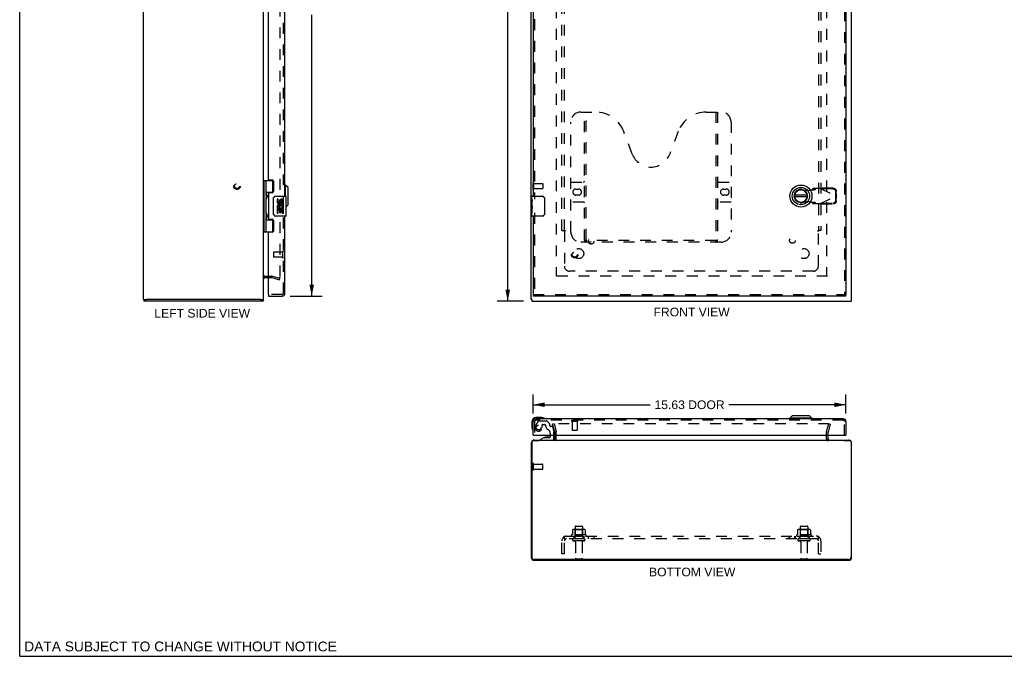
# Model space of a CAD drawing. Header units: inches. Extents: x 0 to 98.3, y 0 to 63.6.
# Tile 1 of 3: x 0 to 49.2, y 0 to 31.8. Entities that reach past the tile are written whole.
import ezdxf

# ---------------------------------------------------------------- set-up
doc = ezdxf.new("R2010")
doc.units = ezdxf.units.IN
doc.header["$LTSCALE"] = 5.409091
doc.header["$MEASUREMENT"] = 0
doc.linetypes.add('HIDDEN', pattern=[0.2, 0.1, -0.1])
doc.layers.get('0').update_dxf_attribs({"linetype": 'CONTINUOUS'})
for name, color, linetype in [('DEFAULT_2', 8, 'HIDDEN'), ('DIMENSIONS', 7, 'CONTINUOUS'), ('DOOR_ASSEMBLY', 7, 'CONTINUOUS'), ('SUBPANEL', 7, 'CONTINUOUS')]:
    doc.layers.add(name, color=color, linetype=linetype)
doc.styles.get("Standard").update_dxf_attribs({"font": 'arial.ttf'})
doc.dimstyles.new('DIMSTYLE_1', dxfattribs={"dimtxt": 0.433884, "dimasz": 0.578512, "dimexe": 0.09, "dimexo": 0.07, "dimgap": 0.0375, "dimtad": 0, "dimtih": 1, "dimtoh": 1, "dimzin": 4, "dimdsep": 46, "dimtxsty": 'Standard', "dimblk": '_FILLED', "dimblk1": '_FILLED', "dimblk2": '_FILLED', "dimcen": 0.09, "dimadec": 3, "dimazin": 1, "dimtfac": 1, "dimtdec": 3, "dimtofl": 0, "dimtmove": 0, "dimatfit": 3, "dimldrblk": '_FILLED', "dimfxl": 0, "dimtolj": 1, "dimtzin": 4, "dimarcsym": 0})

# ---------------------------------------------------------------- blocks, each defined once
blk = doc.blocks.new('_FILLED')
at = {"color": 0, "linetype": 'ByBlock'}
blk.add_solid([(0, 0), (-1, 0.2), (-1, -0.2)], dxfattribs=at)
blk = doc.blocks.new('*D2')
at = {"layer": 'DIMENSIONS', "color": 2, "linetype": 'Continuous'}
for p, q in [((25.156, 47.752), (23.853, 47.752)), ((24.374, 47.752), (24.374, 33.186)), ((24.374, 17.752), (24.374, 32.318)), ((25.156, 17.752), (23.853, 17.752))]:
    blk.add_line(p, q, dxfattribs=at)
at = {"layer": 'DIMENSIONS', "color": 2, "linetype": 'Continuous', "xscale": 0.5785123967, "yscale": 0.5785123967, "zscale": 0.5785123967}
for p, rotation in [((24.374, 47.752), 90), ((24.374, 17.752), 270)]:
    blk.add_blockref('_FILLED', p, dxfattribs=dict(at, rotation=rotation))
at = {"layer": 'DIMENSIONS', "color": 2, "linetype": 'Continuous', "insert": (24.374, 32.969), "char_height": 0.4339, "width": 1.51618, "attachment_point": 2, "line_spacing_factor": 0.9}
blk.add_mtext('30.00', dxfattribs=at)
blk = doc.blocks.new('*D4')
at = {"layer": 'DIMENSIONS', "color": 2, "linetype": 'Continuous'}
for p, q in [((13.514, 47.502), (15.105, 47.502)), ((14.585, 47.502), (14.585, 33.587)), ((14.585, 18.002), (14.585, 32.068)), ((13.514, 18.002), (15.105, 18.002))]:
    blk.add_line(p, q, dxfattribs=at)
at = {"layer": 'DIMENSIONS', "color": 2, "linetype": 'Continuous', "xscale": 0.5785123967, "yscale": 0.5785123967, "zscale": 0.5785123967}
for p, rotation in [((14.585, 47.502), 90), ((14.585, 18.002), 270)]:
    blk.add_blockref('_FILLED', p, dxfattribs=dict(at, rotation=rotation))
at = {"layer": 'DIMENSIONS', "color": 2, "linetype": 'Continuous', "insert": (14.585, 33.37), "char_height": 0.4339, "width": 1.81618, "attachment_point": 2, "line_spacing_factor": 0.9}
blk.add_mtext('29.50\\PDOOR', dxfattribs=at)
blk = doc.blocks.new('*D5')
at = {"layer": 'DIMENSIONS', "color": 2, "linetype": 'Continuous'}
for p, q in [((25.641, 12.14), (25.641, 13.093)), ((41.266, 12.14), (41.266, 13.093)), ((25.641, 12.573), (31.487, 12.573)), ((41.266, 12.573), (35.421, 12.573))]:
    blk.add_line(p, q, dxfattribs=at)
at = {"layer": 'DIMENSIONS', "color": 2, "linetype": 'Continuous', "xscale": 0.5785123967, "yscale": 0.5785123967, "zscale": 0.5785123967, "rotation": 180}
blk.add_blockref('_FILLED', (25.641, 12.573), dxfattribs=at)
at = {"layer": 'DIMENSIONS', "color": 2, "linetype": 'Continuous', "xscale": 0.5785123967, "yscale": 0.5785123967, "zscale": 0.5785123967}
blk.add_blockref('_FILLED', (41.266, 12.573), dxfattribs=at)
at = {"layer": 'DIMENSIONS', "color": 2, "linetype": 'Continuous', "insert": (33.454, 12.79), "char_height": 0.4339, "width": 3.50011, "attachment_point": 2, "line_spacing_factor": 0.9}
blk.add_mtext('15.63 DOOR', dxfattribs=at)

msp = doc.modelspace()

# ---------------------------------------------------------------- linework, layer by layer
at = {"color": 7, "linetype": 'Continuous'}
for p, q in [((0, 0), (0, 63.636)), ((6.176, 17.827), (6.325, 17.827)), ((6.206, 17.827), (6.206, 17.752)), ((12.021, 17.827), (12.176, 17.827)), ((12.156, 17.827), (12.156, 17.752)), ((25.571, 17.827), (25.546, 17.827)), ((25.571, 17.827), (25.571, 17.752)), ((41.521, 17.827), (41.546, 17.827)), ((41.521, 17.827), (41.521, 17.752)), ((25.917, 10.802), (25.917, 10.782)), ((0, 0), (98.347, 0))]:
    msp.add_line(p, q, dxfattribs=at)
at = {"color": 3, "linetype": 'Continuous'}
for p, q in [((6.176, 17.827), (6.176, 47.677)), ((12.176, 17.827), (12.176, 47.677)), ((25.546, 17.827), (25.546, 47.677)), ((41.546, 17.827), (41.546, 47.677)), ((12.246, 18.927), (12.419, 18.927)), ((12.156, 17.752), (6.206, 17.752)), ((12.021, 17.827), (6.331, 17.827)), ((25.571, 17.752), (41.521, 17.752)), ((26.721, 10.872), (26.721, 11.045)), ((40.371, 10.872), (40.371, 11.045)), ((25.546, 10.657), (25.546, 4.947)), ((25.571, 10.722), (25.571, 4.957)), ((25.631, 10.782), (25.925, 10.782)), ((25.691, 10.802), (41.401, 10.802)), ((41.167, 10.782), (41.461, 10.782)), ((41.521, 10.722), (41.521, 4.957)), ((41.546, 4.947), (41.546, 10.657)), ((25.691, 4.802), (41.401, 4.802)), ((41.396, 4.832), (25.696, 4.832))]:
    msp.add_line(p, q, dxfattribs=at)
for centre, radius, start, end in [((12.246, 18.857), 0.07, 90, 180), ((26.651, 10.872), 0.07, 270, 360), ((40.441, 10.872), 0.07, 180, 270), ((25.691, 10.657), 0.145, 142.9238, 180), ((25.631, 10.722), 0.06, 90, 180), ((25.691, 10.657), 0.145, 90, 122.4524), ((41.401, 10.657), 0.145, 57.5476, 90), ((41.461, 10.722), 0.06, 0, 90), ((41.401, 10.657), 0.145, 0, 37.0762), ((25.691, 4.947), 0.145, 180, 270), ((25.696, 4.957), 0.125, 180, 270), ((41.396, 4.957), 0.125, 270, 360), ((41.401, 4.947), 0.145, 270, 360)]:
    msp.add_arc(centre, radius, start, end, dxfattribs=at)
at = {"layer": 'DEFAULT_2', "color": 8, "linetype": 'HIDDEN'}
for p, q in [((12.989, 46.577), (12.989, 18.928)), ((26.796, 46.499), (26.796, 19.005)), ((40.296, 46.499), (40.296, 19.005)), ((25.621, 23.644), (25.621, 23.36)), ((25.664, 23.644), (25.664, 23.36)), ((25.664, 23.626), (26.111, 23.626)), ((26.121, 23.616), (26.121, 23.388)), ((25.664, 23.378), (26.111, 23.378)), ((12.246, 19.002), (12.575, 19.002)), ((12.419, 18.927), (12.575, 18.927)), ((12.585, 18.926), (12.969, 18.823)), ((12.604, 18.998), (12.989, 18.895)), ((12.969, 18.823), (12.989, 18.895)), ((40.351, 19.002), (26.741, 19.002)), ((26.689, 11.614), (26.617, 11.595)), ((26.72, 11.211), (26.617, 11.595)), ((40.429, 11.614), (26.664, 11.614)), ((26.689, 11.614), (26.792, 11.23)), ((40.3, 11.23), (40.403, 11.614)), ((40.476, 11.595), (40.373, 11.211)), ((40.403, 11.614), (40.476, 11.595)), ((26.721, 11.045), (26.721, 11.2)), ((26.796, 10.872), (26.796, 11.2)), ((40.296, 10.872), (40.296, 11.2)), ((40.371, 11.045), (40.371, 11.2)), ((25.621, 9.335), (25.621, 9.619)), ((25.664, 9.335), (25.664, 9.619)), ((25.664, 9.601), (26.111, 9.601)), ((25.664, 9.353), (26.111, 9.353)), ((26.121, 9.363), (26.121, 9.591)), ((27.734, 6.472), (27.734, 5.877)), ((27.764, 6.502), (28.079, 6.502)), ((28.109, 6.472), (28.109, 5.877)), ((38.984, 6.472), (38.984, 5.877)), ((39.014, 6.502), (39.329, 6.502)), ((39.359, 6.472), (39.359, 5.877)), ((28.277, 6.072), (27.565, 6.072)), ((27.587, 6.002), (28.255, 6.002)), ((27.602, 6.316), (27.602, 6.098)), ((28.177, 6.338), (27.666, 6.338)), ((27.738, 6.318), (27.718, 6.338)), ((27.738, 6.022), (27.718, 6.002)), ((27.738, 6.022), (27.738, 6.318)), ((28.105, 6.318), (27.738, 6.318)), ((28.105, 6.022), (27.738, 6.022)), ((28.105, 6.318), (28.125, 6.338)), ((28.105, 6.022), (28.105, 6.318)), ((28.105, 6.022), (28.125, 6.002)), ((28.24, 6.316), (28.24, 6.098)), ((39.527, 6.072), (38.815, 6.072)), ((38.837, 6.002), (39.505, 6.002)), ((38.852, 6.316), (38.852, 6.098)), ((39.427, 6.338), (38.916, 6.338)), ((38.988, 6.318), (38.968, 6.338)), ((38.988, 6.022), (38.968, 6.002)), ((39.355, 6.318), (38.988, 6.318)), ((38.988, 6.022), (38.988, 6.318)), ((39.355, 6.022), (38.988, 6.022)), ((39.355, 6.318), (39.375, 6.338)), ((39.355, 6.022), (39.355, 6.318)), ((39.355, 6.022), (39.375, 6.002)), ((39.49, 6.316), (39.49, 6.098)), ((28.179, 5.877), (27.664, 5.877)), ((28.179, 5.767), (27.664, 5.767)), ((27.756, 5.704), (27.756, 4.907)), ((28.086, 5.704), (28.086, 4.907)), ((39.429, 5.877), (38.914, 5.877)), ((39.429, 5.767), (38.914, 5.767)), ((39.006, 5.704), (39.006, 4.907)), ((39.336, 5.704), (39.336, 4.907)), ((27.786, 4.877), (28.056, 4.877)), ((39.036, 4.877), (39.306, 4.877))]:
    msp.add_line(p, q, dxfattribs=at)
for points in [[(12.969, 18.908), (12.968, 18.908), (12.966, 18.908), (12.965, 18.908)], [(12.989, 18.928), (12.989, 18.926), (12.988, 18.924), (12.988, 18.922), (12.987, 18.921), (12.987, 18.919), (12.986, 18.917), (12.985, 18.916), (12.984, 18.915), (12.982, 18.913), (12.981, 18.912), (12.98, 18.911), (12.978, 18.91), (12.977, 18.909), (12.975, 18.909), (12.973, 18.908), (12.971, 18.908), (12.97, 18.908), (12.969, 18.908)], [(27.602, 6.098), (27.602, 6.097), (27.602, 6.096), (27.602, 6.095), (27.601, 6.094), (27.601, 6.093), (27.601, 6.093), (27.6, 6.092), (27.6, 6.092), (27.6, 6.091), (27.599, 6.091), (27.599, 6.091), (27.599, 6.091), (27.598, 6.09), (27.598, 6.09), (27.598, 6.09), (27.598, 6.09), (27.597, 6.09), (27.597, 6.089)], [(27.608, 6.326), (27.607, 6.325), (27.606, 6.324), (27.604, 6.323), (27.604, 6.321), (27.603, 6.32), (27.602, 6.318), (27.602, 6.316)], [(28.234, 6.326), (28.236, 6.325), (28.237, 6.324), (28.238, 6.323), (28.239, 6.321), (28.24, 6.32), (28.24, 6.318), (28.24, 6.316)], [(28.245, 6.089), (28.245, 6.09), (28.245, 6.09), (28.245, 6.09), (28.244, 6.09), (28.244, 6.09), (28.244, 6.091), (28.243, 6.091), (28.243, 6.091), (28.243, 6.091), (28.243, 6.092), (28.242, 6.092), (28.242, 6.093), (28.241, 6.093), (28.241, 6.094), (28.241, 6.095), (28.24, 6.096), (28.24, 6.097), (28.24, 6.098)], [(38.852, 6.098), (38.852, 6.097), (38.852, 6.096), (38.852, 6.095), (38.851, 6.094), (38.851, 6.093), (38.851, 6.093), (38.85, 6.092), (38.85, 6.092), (38.85, 6.091), (38.849, 6.091), (38.849, 6.091), (38.849, 6.091), (38.848, 6.09), (38.848, 6.09), (38.848, 6.09), (38.848, 6.09), (38.847, 6.09), (38.847, 6.089)], [(38.858, 6.326), (38.857, 6.325), (38.856, 6.324), (38.854, 6.323), (38.854, 6.321), (38.853, 6.32), (38.852, 6.318), (38.852, 6.316)], [(39.484, 6.326), (39.486, 6.325), (39.487, 6.324), (39.488, 6.323), (39.489, 6.321), (39.49, 6.32), (39.49, 6.318), (39.49, 6.316)], [(39.495, 6.089), (39.495, 6.09), (39.495, 6.09), (39.495, 6.09), (39.494, 6.09), (39.494, 6.09), (39.494, 6.091), (39.493, 6.091), (39.493, 6.091), (39.493, 6.091), (39.493, 6.092), (39.492, 6.092), (39.492, 6.093), (39.491, 6.093), (39.491, 6.094), (39.491, 6.095), (39.49, 6.096), (39.49, 6.097), (39.49, 6.098)]]:
    msp.add_lwpolyline(points, dxfattribs=at)
for radius in [0.164, 0.124]:
    msp.add_circle((10.851, 23.502), radius, dxfattribs=at)
for centre, radius, start, end in [((25.643, 23.644), 0.0215, 0, 180), ((26.111, 23.616), 0.01, 0, 90), ((25.643, 23.36), 0.0215, 180, 360), ((26.111, 23.388), 0.01, 270, 360), ((12.246, 18.857), 0.145, 90, 137.0142), ((12.575, 18.887), 0.115, 75, 90), ((12.575, 18.887), 0.04, 75, 90), ((26.681, 11.2), 0.04, 0, 15), ((26.651, 10.872), 0.145, 316.4739, 360), ((26.681, 11.2), 0.115, 0, 15), ((40.411, 11.2), 0.115, 165, 180), ((40.441, 10.872), 0.145, 180, 223.5261), ((40.411, 11.2), 0.04, 165, 180), ((25.643, 9.619), 0.0215, 360, 180), ((26.111, 9.591), 0.01, 360, 90), ((26.111, 9.363), 0.01, 270, 0), ((25.643, 9.335), 0.0215, 180, 0), ((27.764, 6.472), 0.03, 90, 180), ((28.079, 6.472), 0.03, 0, 90), ((39.014, 6.472), 0.03, 90, 180), ((39.329, 6.472), 0.03, 0, 90), ((27.587, 6.04), 0.0384, 124.4497, 270), ((27.921, 5.472), 0.698, 117.6814, 120.6631), ((27.666, 6.197), 0.141, 90, 113.95), ((28.177, 6.197), 0.141, 66.05, 90), ((27.921, 5.472), 0.698, 59.3369, 62.3186), ((28.255, 6.04), 0.0384, 270, 55.5503), ((38.837, 6.04), 0.0384, 124.4497, 270), ((39.171, 5.472), 0.698, 117.6814, 120.6631), ((38.916, 6.197), 0.141, 90, 113.95), ((39.427, 6.197), 0.141, 66.05, 90), ((39.171, 5.472), 0.698, 59.3369, 62.3186), ((39.505, 6.04), 0.0384, 270, 55.5503), ((27.664, 5.822), 0.055, 90, 270), ((27.694, 5.704), 0.0625, 0, 90), ((28.149, 5.704), 0.0625, 90, 180), ((28.179, 5.822), 0.055, 270, 90), ((38.914, 5.822), 0.055, 90, 270), ((38.944, 5.704), 0.0625, 0, 90), ((39.399, 5.704), 0.0625, 90, 180), ((39.429, 5.822), 0.055, 270, 90), ((27.786, 4.907), 0.03, 180, 270), ((28.056, 4.907), 0.03, 270, 360), ((39.036, 4.907), 0.03, 180, 270), ((39.306, 4.907), 0.03, 270, 360)]:
    msp.add_arc(centre, radius, start, end, dxfattribs=at)
at = {"layer": 'DOOR_ASSEMBLY', "color": 8, "linetype": 'HIDDEN'}
for p, q in [((13.169, 18.137), (13.169, 47.367)), ((41.191, 47.427), (41.191, 18.077)), ((25.716, 42.657), (25.716, 22.847)), ((28.029, 27.202), (28.765, 27.202)), ((28.204, 20.792), (28.204, 27.202)), ((28.284, 20.822), (28.284, 27.202)), ((34.292, 27.202), (35.029, 27.202)), ((34.774, 27.202), (34.774, 20.822)), ((34.854, 27.202), (34.854, 20.792)), ((27.529, 21.202), (27.529, 26.702)), ((35.529, 26.702), (35.529, 21.202)), ((30.592, 25.101), (30.17, 26.229)), ((32.888, 26.229), (32.465, 25.101)), ((27.529, 23.702), (28.164, 23.702)), ((34.894, 23.702), (35.529, 23.702)), ((27.773, 23.352), (27.91, 23.352)), ((35.148, 23.352), (35.285, 23.352)), ((39.076, 23.331), (39.37, 23.277)), ((39.37, 23.277), (39.567, 23.315)), ((39.612, 23.376), (39.571, 23.33)), ((39.571, 23.33), (39.726, 23.33)), ((39.986, 23.376), (39.612, 23.376)), ((39.726, 23.33), (39.767, 23.376)), ((39.986, 23.376), (40.774, 23.002)), ((40.014, 23.362), (40.034, 23.404)), ((40.605, 23.352), (40.014, 23.362)), ((40.625, 23.394), (40.034, 23.404)), ((40.767, 23.005), (40.764, 23.198)), ((40.787, 23.046), (40.784, 23.239)), ((28.164, 22.702), (27.529, 22.702)), ((27.91, 23.052), (27.773, 23.052)), ((35.529, 22.702), (34.894, 22.702)), ((35.285, 23.052), (35.148, 23.052)), ((39.37, 22.726), (39.076, 22.672)), ((39.567, 22.688), (39.37, 22.726)), ((39.726, 22.674), (39.571, 22.674)), ((39.571, 22.674), (39.612, 22.628)), ((39.612, 22.628), (39.986, 22.628)), ((39.767, 22.628), (39.726, 22.674)), ((39.986, 22.628), (40.774, 23.002)), ((40.014, 22.641), (40.605, 22.651)), ((40.034, 22.6), (40.014, 22.641)), ((40.764, 22.806), (40.767, 22.999)), ((40.787, 23.046), (40.767, 23.005)), ((40.767, 22.999), (40.787, 22.957)), ((40.778, 23.017), (40.774, 23.002)), ((40.774, 23.002), (40.778, 22.987)), ((40.784, 22.764), (40.787, 22.957)), ((40.787, 23.046), (40.785, 23.039)), ((25.716, 22.157), (25.716, 18.077)), ((40.034, 22.6), (40.625, 22.61)), ((35.029, 20.702), (28.029, 20.702)), ((34.77, 20.782), (28.288, 20.782)), ((12.669, 20.191), (12.669, 19.963)), ((13.126, 20.201), (12.679, 20.201)), ((13.126, 20.219), (13.126, 19.935)), ((13.126, 19.953), (12.679, 19.953)), ((13.109, 18.077), (12.434, 18.077)), ((25.654, 18.077), (41.253, 18.077)), ((25.716, 11.735), (25.716, 11.045)), ((25.893, 11.746), (25.763, 11.52)), ((41.131, 11.795), (25.776, 11.795)), ((25.928, 11.766), (26.313, 11.766)), ((26.093, 11.432), (26.093, 11.565)), ((26.109, 11.581), (26.193, 11.581)), ((26.463, 11.633), (26.342, 11.754)), ((26.467, 11.622), (26.467, 11.55)), ((26.58, 11.491), (26.527, 11.491)), ((26.61, 11.468), (26.68, 11.208)), ((27.574, 11.752), (27.858, 11.752)), ((27.592, 11.752), (27.592, 11.305)), ((27.84, 11.752), (27.84, 11.305)), ((41.191, 11.045), (41.191, 11.735)), ((26.499, 11.153), (26.499, 11.045)), ((26.684, 11.045), (26.684, 11.175)), ((27.602, 11.295), (27.83, 11.295)), ((26.015, 10.802), (26.605, 10.802))]:
    msp.add_line(p, q, dxfattribs=at)
at = {"layer": 'DOOR_ASSEMBLY', "color": 3, "linetype": 'Continuous'}
for p, q in [((41.266, 47.427), (41.266, 18.077)), ((13.244, 23.002), (13.244, 42.502)), ((25.641, 42.502), (25.641, 23.002)), ((12.419, 23.844), (12.419, 41.661)), ((12.45, 23.813), (12.606, 23.813)), ((12.669, 23.75), (12.669, 23.223)), ((12.419, 23.129), (12.419, 21.876)), ((12.606, 23.16), (12.45, 23.16)), ((12.45, 21.845), (12.606, 21.845)), ((12.669, 21.782), (12.669, 21.255)), ((13.244, 18.137), (13.244, 22.002)), ((25.641, 22.002), (25.641, 18.077)), ((12.419, 18.092), (12.419, 21.161)), ((12.606, 21.192), (12.45, 21.192)), ((12.419, 18.002), (13.109, 18.002)), ((41.253, 18.002), (25.654, 18.002)), ((41.131, 11.87), (25.776, 11.87)), ((25.641, 11.045), (25.641, 11.735)), ((41.266, 11.735), (41.266, 11.045)), ((25.669, 11.045), (41.238, 11.045))]:
    msp.add_line(p, q, dxfattribs=at)
at = {"layer": 'DOOR_ASSEMBLY', "color": 7, "linetype": 'Continuous'}
for p, q in [((12.176, 23.782), (12.66, 23.782)), ((12.216, 21.223), (12.216, 23.782)), ((12.314, 23.085), (12.314, 23.782)), ((12.629, 23.782), (12.629, 23.191)), ((12.314, 23.191), (12.661, 23.191)), ((12.603, 23.182), (12.654, 23.182)), ((12.603, 23.182), (12.603, 23.16)), ((13.283, 23.553), (13.244, 23.553)), ((13.402, 23.435), (13.283, 23.553)), ((13.283, 23.002), (13.283, 23.553)), ((13.402, 22.569), (13.402, 23.435)), ((12.314, 22.101), (12.314, 22.904)), ((12.328, 22.902), (12.327, 22.899)), ((12.33, 22.906), (12.328, 22.902)), ((12.329, 23.085), (12.33, 23.081)), ((12.33, 23.081), (12.337, 23.065)), ((12.333, 22.914), (12.33, 22.906)), ((12.331, 23.065), (12.331, 23.064)), ((12.331, 23.064), (12.331, 22.924)), ((12.331, 22.923), (12.331, 22.924)), ((12.335, 22.92), (12.333, 22.914)), ((12.338, 22.926), (12.335, 22.92)), ((12.337, 23.065), (12.339, 23.061)), ((12.339, 22.93), (12.338, 22.926)), ((12.339, 23.061), (12.34, 23.057)), ((12.341, 22.934), (12.339, 22.93)), ((12.343, 22.938), (12.341, 22.934)), ((12.679, 22.102), (12.679, 22.902)), ((12.779, 23.002), (13.289, 23.002)), ((12.917, 22.848), (12.854, 22.848)), ((12.854, 22.848), (12.854, 22.712)), ((12.917, 22.712), (12.917, 22.848)), ((12.982, 22.774), (12.982, 22.705)), ((13.043, 22.712), (13.043, 22.754)), ((13.106, 22.617), (13.106, 22.754)), ((13.167, 22.617), (13.167, 22.774)), ((13.304, 22.017), (13.304, 22.987)), ((25.581, 22.843), (25.581, 22.987)), ((25.581, 22.587), (25.581, 22.84)), ((25.59, 22.785), (25.581, 22.785)), ((25.591, 22.617), (25.591, 22.774)), ((25.596, 23.002), (26.106, 23.002)), ((26.206, 22.902), (26.206, 22.102)), ((39.328, 23.041), (38.703, 23.041)), ((39.328, 22.962), (38.703, 22.962)), ((12.873, 22.387), (12.854, 22.387)), ((12.854, 22.387), (12.854, 22.156)), ((12.854, 22.156), (12.917, 22.156)), ((12.907, 22.387), (12.934, 22.406)), ((12.907, 22.387), (13.167, 22.387)), ((12.917, 22.324), (12.982, 22.324)), ((12.917, 22.156), (12.917, 22.324)), ((12.982, 22.324), (12.982, 22.188)), ((12.982, 22.188), (13.043, 22.188)), ((13.043, 22.324), (13.106, 22.324)), ((13.043, 22.188), (13.043, 22.324)), ((13.098, 22.423), (13.156, 22.398)), ((13.106, 22.617), (13.167, 22.617)), ((13.106, 22.156), (13.106, 22.324)), ((13.106, 22.156), (13.167, 22.156)), ((13.167, 22.434), (13.167, 22.487)), ((13.167, 22.156), (13.167, 22.387)), ((13.402, 22.569), (13.304, 22.471)), ((25.581, 22.617), (25.591, 22.617)), ((25.581, 22.017), (25.581, 22.585)), ((25.584, 22.555), (25.581, 22.555)), ((25.581, 22.423), (25.591, 22.423)), ((25.581, 22.387), (25.591, 22.387)), ((25.581, 22.324), (25.591, 22.324)), ((25.581, 22.156), (25.591, 22.156)), ((25.591, 22.434), (25.591, 22.487)), ((25.591, 22.156), (25.591, 22.387)), ((12.314, 21.223), (12.314, 21.92)), ((12.314, 21.813), (12.661, 21.813)), ((12.329, 21.92), (12.327, 21.916)), ((12.327, 21.916), (12.327, 21.915)), ((12.329, 22.101), (12.33, 22.097)), ((12.331, 21.925), (12.329, 21.92)), ((12.33, 22.097), (12.337, 22.081)), ((12.331, 22.081), (12.331, 22.08)), ((12.331, 22.08), (12.331, 21.94)), ((12.331, 21.939), (12.331, 21.94)), ((12.335, 21.935), (12.331, 21.925)), ((12.338, 21.942), (12.335, 21.935)), ((12.337, 22.081), (12.339, 22.077)), ((12.339, 21.946), (12.338, 21.942)), ((12.339, 22.077), (12.34, 22.072)), ((12.341, 21.95), (12.339, 21.946)), ((12.343, 21.954), (12.341, 21.95)), ((12.603, 21.845), (12.603, 21.822)), ((12.654, 21.822), (12.603, 21.822)), ((12.629, 21.813), (12.629, 21.223)), ((13.289, 22.002), (12.779, 22.002)), ((26.106, 22.002), (25.596, 22.002)), ((12.176, 21.223), (12.66, 21.223)), ((12.419, 18.077), (12.434, 18.077)), ((12.419, 18.077), (12.419, 18.002)), ((25.641, 18.077), (25.654, 18.077)), ((25.654, 18.002), (25.654, 18.077)), ((41.266, 18.077), (41.253, 18.077)), ((41.253, 18.002), (41.253, 18.077)), ((26.071, 11.93), (25.781, 11.93)), ((26.109, 11.927), (26.071, 11.93)), ((38.583, 12.027), (38.465, 11.909)), ((39.567, 11.909), (38.465, 11.909)), ((38.465, 11.909), (38.465, 11.87)), ((39.449, 12.027), (38.583, 12.027)), ((39.449, 12.027), (39.567, 11.909)), ((39.567, 11.909), (39.567, 11.87)), ((25.581, 11.73), (25.581, 11.44)), ((25.581, 11.44), (25.584, 11.403)), ((25.669, 11.045), (25.641, 11.045)), ((26.185, 10.94), (26.015, 10.841)), ((26.015, 10.802), (26.015, 10.841)), ((26.185, 10.94), (26.467, 10.94)), ((26.349, 10.956), (26.279, 10.956)), ((26.419, 10.956), (26.349, 10.956)), ((26.499, 11.045), (26.499, 10.971)), ((26.684, 10.881), (26.684, 11.045)), ((41.238, 11.045), (41.266, 11.045))]:
    msp.add_line(p, q, dxfattribs=at)
for points in [[(12.314, 23.14), (12.314, 23.139), (12.314, 23.138), (12.314, 23.137), (12.314, 23.136), (12.314, 23.135), (12.314, 23.134), (12.314, 23.133), (12.314, 23.132), (12.315, 23.131), (12.315, 23.13), (12.315, 23.129), (12.315, 23.128), (12.315, 23.127), (12.316, 23.126), (12.316, 23.124), (12.316, 23.123), (12.316, 23.122), (12.317, 23.121), (12.317, 23.119), (12.317, 23.118), (12.318, 23.117), (12.318, 23.115), (12.318, 23.114), (12.319, 23.113), (12.319, 23.111), (12.32, 23.11), (12.32, 23.108), (12.321, 23.107), (12.321, 23.105), (12.322, 23.104), (12.322, 23.102)], [(12.322, 22.886), (12.322, 22.885), (12.321, 22.883), (12.321, 22.882), (12.32, 22.88), (12.32, 22.879), (12.319, 22.878), (12.319, 22.876), (12.318, 22.875), (12.318, 22.873), (12.318, 22.872), (12.317, 22.871), (12.317, 22.869), (12.317, 22.868), (12.316, 22.867), (12.316, 22.866), (12.316, 22.864), (12.316, 22.863), (12.315, 22.862), (12.315, 22.861), (12.315, 22.86), (12.315, 22.859), (12.315, 22.858), (12.314, 22.857), (12.314, 22.856), (12.314, 22.855), (12.314, 22.854), (12.314, 22.853), (12.314, 22.852), (12.314, 22.851), (12.314, 22.85), (12.314, 22.849)], [(12.327, 23.089), (12.327, 23.089), (12.329, 23.085)], [(12.34, 23.057), (12.342, 23.052), (12.343, 23.05), (12.343, 23.048), (12.344, 23.046), (12.345, 23.044), (12.346, 23.042), (12.346, 23.04), (12.347, 23.038), (12.348, 23.037), (12.348, 23.035), (12.349, 23.033), (12.349, 23.031), (12.35, 23.029), (12.35, 23.028), (12.351, 23.026), (12.351, 23.024), (12.352, 23.023), (12.352, 23.021), (12.352, 23.02), (12.353, 23.018), (12.353, 23.017), (12.353, 23.015), (12.354, 23.014), (12.354, 23.013), (12.354, 23.011), (12.354, 23.01), (12.355, 23.008), (12.355, 23.007), (12.355, 23.006), (12.355, 23.004), (12.355, 23.003), (12.355, 23.002), (12.355, 23.001), (12.355, 22.999), (12.355, 22.998), (12.355, 22.997), (12.355, 22.996), (12.355, 22.994), (12.355, 22.993), (12.355, 22.992), (12.355, 22.991), (12.355, 22.989), (12.355, 22.988), (12.355, 22.987), (12.355, 22.986), (12.355, 22.984), (12.355, 22.983), (12.355, 22.982), (12.355, 22.98), (12.354, 22.979), (12.354, 22.978), (12.354, 22.976), (12.354, 22.975), (12.353, 22.973), (12.353, 22.972), (12.353, 22.971), (12.352, 22.969), (12.352, 22.967), (12.352, 22.966), (12.351, 22.964), (12.351, 22.963), (12.35, 22.961), (12.35, 22.959), (12.349, 22.958), (12.349, 22.956), (12.348, 22.954), (12.348, 22.952), (12.347, 22.95), (12.346, 22.948), (12.346, 22.947), (12.345, 22.945), (12.344, 22.943), (12.343, 22.94), (12.343, 22.938)], [(12.679, 22.902), (12.679, 22.909), (12.68, 22.915), (12.681, 22.921), (12.682, 22.927), (12.684, 22.933), (12.686, 22.938)], [(25.581, 22.843), (25.581, 22.84), (25.582, 22.836), (25.583, 22.83), (25.584, 22.824), (25.585, 22.817), (25.587, 22.81), (25.588, 22.801), (25.589, 22.793), (25.59, 22.784), (25.591, 22.774)], [(26.2, 22.938), (26.202, 22.933), (26.203, 22.927), (26.204, 22.921), (26.205, 22.915), (26.206, 22.909), (26.206, 22.902)], [(12.314, 22.156), (12.314, 22.155), (12.314, 22.154), (12.314, 22.153), (12.314, 22.152), (12.314, 22.151), (12.314, 22.15), (12.314, 22.149), (12.314, 22.148), (12.315, 22.147), (12.315, 22.146), (12.315, 22.145), (12.315, 22.144), (12.315, 22.142), (12.316, 22.141), (12.316, 22.14), (12.316, 22.139), (12.316, 22.138), (12.317, 22.136), (12.317, 22.135), (12.317, 22.134), (12.318, 22.133), (12.318, 22.131), (12.318, 22.13), (12.319, 22.128), (12.319, 22.127), (12.32, 22.126), (12.32, 22.124), (12.321, 22.123), (12.321, 22.121), (12.322, 22.119), (12.322, 22.118)], [(25.581, 22.587), (25.581, 22.58), (25.582, 22.572), (25.583, 22.564), (25.584, 22.556), (25.585, 22.547), (25.586, 22.538), (25.587, 22.529), (25.588, 22.52), (25.589, 22.511), (25.59, 22.502), (25.591, 22.494), (25.591, 22.487)], [(25.591, 22.434), (25.591, 22.428), (25.59, 22.421), (25.59, 22.415), (25.589, 22.409), (25.589, 22.404), (25.588, 22.398)], [(12.322, 21.902), (12.322, 21.901), (12.321, 21.899), (12.321, 21.898), (12.32, 21.896), (12.32, 21.895), (12.319, 21.893), (12.319, 21.892), (12.318, 21.89), (12.318, 21.889), (12.318, 21.888), (12.317, 21.886), (12.317, 21.885), (12.317, 21.884), (12.316, 21.883), (12.316, 21.881), (12.316, 21.88), (12.316, 21.879), (12.315, 21.878), (12.315, 21.877), (12.315, 21.876), (12.315, 21.874), (12.315, 21.873), (12.314, 21.872), (12.314, 21.871), (12.314, 21.87), (12.314, 21.869), (12.314, 21.868), (12.314, 21.867), (12.314, 21.866), (12.314, 21.865), (12.314, 21.865)], [(12.327, 22.105), (12.327, 22.104), (12.329, 22.101)], [(12.34, 22.072), (12.342, 22.068), (12.343, 22.066), (12.343, 22.064), (12.344, 22.062), (12.345, 22.06), (12.346, 22.058), (12.346, 22.056), (12.347, 22.054), (12.348, 22.052), (12.348, 22.05), (12.349, 22.049), (12.349, 22.047), (12.35, 22.045), (12.35, 22.043), (12.351, 22.042), (12.351, 22.04), (12.352, 22.039), (12.352, 22.037), (12.352, 22.035), (12.353, 22.034), (12.353, 22.033), (12.353, 22.031), (12.354, 22.03), (12.354, 22.028), (12.354, 22.027), (12.354, 22.026), (12.355, 22.024), (12.355, 22.023), (12.355, 22.022), (12.355, 22.02), (12.355, 22.019), (12.355, 22.018), (12.355, 22.016), (12.355, 22.015), (12.355, 22.014), (12.355, 22.013), (12.355, 22.011), (12.355, 22.01), (12.355, 22.009), (12.355, 22.008), (12.355, 22.006), (12.355, 22.005), (12.355, 22.004), (12.355, 22.003), (12.355, 22.001), (12.355, 22), (12.355, 21.999), (12.355, 21.997), (12.355, 21.996), (12.354, 21.995), (12.354, 21.993), (12.354, 21.992), (12.354, 21.991), (12.353, 21.989), (12.353, 21.988), (12.353, 21.986), (12.352, 21.985), (12.352, 21.983), (12.352, 21.982), (12.351, 21.98), (12.351, 21.978), (12.35, 21.977), (12.35, 21.975), (12.349, 21.973), (12.349, 21.972), (12.348, 21.97), (12.348, 21.968), (12.347, 21.966), (12.346, 21.964), (12.346, 21.962), (12.345, 21.96), (12.344, 21.958), (12.343, 21.956), (12.343, 21.954)], [(12.686, 22.066), (12.684, 22.072), (12.682, 22.078), (12.681, 22.084), (12.68, 22.09), (12.679, 22.096), (12.679, 22.102)], [(26.206, 22.102), (26.206, 22.096), (26.205, 22.09), (26.204, 22.084), (26.203, 22.078), (26.202, 22.072), (26.2, 22.066)]]:
    msp.add_lwpolyline(points, dxfattribs=at)
at = {"layer": 'DOOR_ASSEMBLY', "color": 8, "linetype": 'HIDDEN'}
for points in [[(39.567, 23.315), (39.583, 23.316), (39.599, 23.317), (39.614, 23.318), (39.63, 23.319), (39.644, 23.32), (39.658, 23.321), (39.671, 23.322), (39.682, 23.323), (39.693, 23.324), (39.703, 23.326), (39.711, 23.327), (39.717, 23.328), (39.722, 23.329), (39.726, 23.33)], [(39.571, 23.33), (39.571, 23.327), (39.57, 23.325), (39.569, 23.322), (39.569, 23.32), (39.568, 23.318), (39.567, 23.315)], [(39.986, 23.376), (39.994, 23.381), (40.002, 23.385), (40.01, 23.39), (40.018, 23.395), (40.026, 23.399), (40.034, 23.404)], [(40.764, 23.198), (40.763, 23.213), (40.76, 23.227), (40.756, 23.242), (40.751, 23.256), (40.744, 23.27), (40.736, 23.283), (40.727, 23.295), (40.716, 23.306), (40.705, 23.316), (40.692, 23.325), (40.679, 23.333), (40.665, 23.34), (40.65, 23.345), (40.636, 23.349), (40.62, 23.351), (40.605, 23.352)], [(40.625, 23.394), (40.64, 23.393), (40.655, 23.39), (40.67, 23.386), (40.685, 23.381), (40.699, 23.375), (40.712, 23.367), (40.724, 23.358), (40.736, 23.347), (40.746, 23.336), (40.756, 23.324), (40.764, 23.311), (40.771, 23.298), (40.776, 23.284), (40.78, 23.269), (40.783, 23.254), (40.784, 23.239)], [(39.726, 22.674), (39.722, 22.675), (39.717, 22.676), (39.711, 22.677), (39.703, 22.678), (39.693, 22.679), (39.682, 22.68), (39.671, 22.681), (39.658, 22.682), (39.644, 22.683), (39.63, 22.684), (39.614, 22.685), (39.599, 22.686), (39.583, 22.687), (39.567, 22.688)], [(39.567, 22.688), (39.568, 22.686), (39.569, 22.683), (39.569, 22.681), (39.57, 22.679), (39.571, 22.676), (39.571, 22.674)], [(40.034, 22.6), (40.026, 22.604), (40.018, 22.609), (40.01, 22.613), (40.002, 22.618), (39.994, 22.623), (39.986, 22.628)], [(40.605, 22.651), (40.62, 22.652), (40.636, 22.655), (40.65, 22.659), (40.665, 22.664), (40.679, 22.67), (40.692, 22.678), (40.705, 22.687), (40.716, 22.698), (40.727, 22.709), (40.736, 22.721), (40.744, 22.734), (40.751, 22.747), (40.756, 22.761), (40.76, 22.776), (40.763, 22.791), (40.764, 22.806)], [(40.784, 22.764), (40.783, 22.749), (40.78, 22.734), (40.776, 22.72), (40.771, 22.706), (40.764, 22.692), (40.756, 22.679), (40.746, 22.667), (40.736, 22.656), (40.724, 22.646), (40.712, 22.637), (40.699, 22.629), (40.685, 22.622), (40.67, 22.617), (40.655, 22.613), (40.64, 22.611), (40.625, 22.61)], [(40.785, 23.039), (40.78, 23.024), (40.778, 23.017)], [(40.778, 22.987), (40.783, 22.972), (40.785, 22.964), (40.787, 22.957)], [(28.194, 20.822), (28.206, 20.814), (28.218, 20.806), (28.23, 20.8), (28.242, 20.794), (28.254, 20.789), (28.265, 20.785), (28.277, 20.783), (28.288, 20.782)], [(34.77, 20.782), (34.781, 20.783), (34.792, 20.785), (34.804, 20.789), (34.815, 20.794), (34.827, 20.8), (34.839, 20.806), (34.851, 20.814), (34.864, 20.822)]]:
    msp.add_lwpolyline(points, dxfattribs=at)
at = {"layer": 'DOOR_ASSEMBLY', "color": 7, "linetype": 'Continuous'}
for radius in [0.551, 0.433, 0.329, 0.317]:
    msp.add_circle((39.016, 23.002), radius, dxfattribs=at)
at = {"layer": 'DOOR_ASSEMBLY', "color": 8, "linetype": 'HIDDEN'}
for centre, radius in [((27.716, 20.077), 0.164), ((27.716, 20.077), 0.124), ((25.916, 11.432), 0.117)]:
    msp.add_circle(centre, radius, dxfattribs=at)
for centre, radius, start, end in [((28.029, 26.702), 0.5, 90, 180), ((28.765, 25.702), 1.5, 20.5519, 90), ((34.292, 25.702), 1.5, 90, 159.4481), ((35.029, 26.702), 0.5, 0, 90), ((31.529, 25.452), 1, 200.5519, 339.4481), ((28.164, 23.742), 0.04, 270, 360), ((34.894, 23.742), 0.04, 180, 270), ((27.773, 23.202), 0.15, 90, 270), ((27.91, 23.202), 0.15, 270, 90), ((35.148, 23.202), 0.15, 90, 270), ((35.285, 23.202), 0.15, 270, 90), ((39.016, 23.002), 0.335, 79.673, 280.327), ((28.164, 22.662), 0.04, 0, 90), ((34.894, 22.662), 0.04, 90, 180), ((28.029, 21.202), 0.5, 180, 270), ((35.029, 21.202), 0.5, 270, 360), ((28.294, 20.792), 0.09, 180, 270), ((28.324, 20.822), 0.04, 180, 270), ((34.734, 20.822), 0.04, 270, 360), ((34.764, 20.792), 0.09, 270, 360), ((12.679, 20.191), 0.01, 90, 180), ((13.148, 20.219), 0.0215, 0, 180), ((12.679, 19.963), 0.01, 180, 270), ((13.148, 19.935), 0.0215, 180, 360), ((13.109, 18.137), 0.06, 270, 360), ((25.776, 11.735), 0.06, 90, 180), ((25.916, 11.432), 0.177, 150, 360), ((25.928, 11.726), 0.04, 90, 150), ((26.109, 11.565), 0.0156, 90, 180), ((26.193, 11.491), 0.09, 0, 90), ((26.467, 11.491), 0.185, 180, 245.2678), ((26.313, 11.726), 0.04, 45, 90), ((26.312, 11.153), 0.188, 0, 65.2678), ((26.452, 11.622), 0.0156, 0, 45), ((26.527, 11.55), 0.0591, 180, 270), ((26.58, 11.46), 0.0312, 15, 90), ((27.574, 11.773), 0.0215, 90, 270), ((27.858, 11.773), 0.0215, 270, 90), ((41.131, 11.735), 0.06, 0, 90), ((26.559, 11.175), 0.125, 0, 15), ((27.602, 11.305), 0.01, 180, 270), ((27.83, 11.305), 0.01, 270, 360)]:
    msp.add_arc(centre, radius, start, end, dxfattribs=at)
at = {"layer": 'DOOR_ASSEMBLY', "color": 3, "linetype": 'Continuous'}
for centre, radius, start, end in [((12.45, 23.844), 0.031, 180, 270), ((12.606, 23.75), 0.063, 0, 90), ((12.45, 23.129), 0.031, 90, 180), ((12.606, 23.223), 0.063, 270, 360), ((12.45, 21.876), 0.031, 180, 270), ((12.606, 21.782), 0.063, 0, 90), ((12.45, 21.161), 0.031, 90, 180), ((12.606, 21.255), 0.063, 270, 360), ((12.434, 18.092), 0.015, 180, 270), ((13.109, 18.137), 0.135, 270, 360), ((25.776, 11.735), 0.135, 90, 180), ((41.131, 11.735), 0.135, 0, 90)]:
    msp.add_arc(centre, radius, start, end, dxfattribs=at)
at = {"layer": 'DOOR_ASSEMBLY', "color": 7, "linetype": 'Continuous'}
for centre, radius, start, end in [((12.241, 23.064), 0.09, 0.672, 35.4682), ((39.016, 23.002), 0.315, 10.0787, 349.9213), ((12.241, 22.924), 0.09, 324.5318, 359.328), ((12.779, 22.902), 0.1, 90, 158.8004), ((12.949, 22.712), 0.0943, 180, 360), ((12.949, 22.712), 0.0314, 180, 261.2295), ((12.948, 22.717), 0.0362, 263.4285, 341.7628), ((13.075, 22.754), 0.0943, 71.7267, 167.4338), ((13.074, 22.754), 0.0314, 0, 180.0485), ((13.075, 22.754), 0.0943, 12.5402, 71.701), ((13.289, 22.987), 0.015, 0, 90), ((25.596, 22.987), 0.015, 90, 180), ((26.106, 22.902), 0.1, 21.1999, 90), ((12.241, 22.08), 0.09, 0.672, 35.4682), ((13.008, 22.46), 0.154, 161.4199, 206.1963), ((13.012, 22.46), 0.157, 9.7031, 161.8791), ((13.012, 22.46), 0.157, 205.737, 207.8532), ((13.012, 22.46), 0.0943, 336.5966, 215.1122), ((13.012, 22.46), 0.157, 336.5966, 350.2969), ((12.241, 21.94), 0.09, 324.5318, 359.328), ((12.779, 22.102), 0.1, 201.205, 270), ((13.289, 22.017), 0.015, 270, 360), ((25.596, 22.017), 0.015, 180, 270), ((26.106, 22.102), 0.1, 270, 338.7946), ((25.781, 11.73), 0.2, 90, 180), ((26.071, 11.68), 0.25, 59.1101, 90), ((26.191, 11.885), 0.015, 270, 353.6204), ((26.191, 11.881), 0.015, 6.3796, 59.1101), ((25.831, 11.44), 0.25, 180, 210.8899), ((25.63, 11.32), 0.015, 210.8899, 263.6204), ((25.626, 11.32), 0.015, 276.3796, 360), ((26.279, 10.866), 0.09, 90, 125.4682), ((26.419, 10.866), 0.09, 54.7746, 90), ((26.467, 10.971), 0.0317, 270, 360), ((26.605, 10.881), 0.0787, 270, 360)]:
    msp.add_arc(centre, radius, start, end, dxfattribs=at)
for centre, major_axis, ratio, start_param, end_param in [((12.409, 22.994), (0, 0.188), 0.57735, 1.066602, 2.074991), ((25.781, 22.42), (0.2, 0), 0.432808, 3.141593, 3.403409), ((12.409, 22.01), (0, 0.188), 0.57735, 1.066602, 2.074991)]:
    msp.add_ellipse(centre, major_axis=major_axis, ratio=ratio, start_param=start_param, end_param=end_param, dxfattribs=at)
at = {"layer": 'SUBPANEL', "color": 8, "linetype": 'HIDDEN'}
for p, q in [((27.078, 21.284), (27.078, 44.221)), ((27.203, 21.284), (27.203, 44.221)), ((39.89, 44.221), (39.89, 21.284)), ((40.015, 44.221), (40.015, 21.284)), ((27.078, 21.284), (27.164, 21.284)), ((27.164, 21.284), (27.243, 21.284)), ((27.203, 21.248), (27.203, 19.502)), ((27.221, 21.261), (27.216, 21.257)), ((39.849, 21.284), (39.929, 21.284)), ((39.892, 21.25), (39.89, 21.248)), ((39.89, 19.502), (39.89, 21.248)), ((40.015, 21.284), (39.929, 21.284)), ((39.64, 19.252), (27.453, 19.252)), ((27.164, 5.948), (27.243, 5.851)), ((27.203, 5.877), (27.203, 6.002)), ((27.203, 6.002), (39.89, 6.002)), ((27.203, 5.934), (27.203, 5.933)), ((27.211, 5.904), (27.21, 5.905)), ((27.212, 5.902), (27.211, 5.904)), ((27.212, 5.9), (27.212, 5.902)), ((27.671, 6.002), (27.671, 5.877)), ((28.171, 6.002), (28.171, 5.877)), ((28.399, 6.002), (28.399, 5.877)), ((28.68, 6.002), (28.68, 5.877)), ((38.412, 6.002), (38.412, 5.877)), ((38.451, 6.002), (38.451, 5.877)), ((38.693, 6.002), (38.693, 5.877)), ((38.732, 6.002), (38.732, 5.877)), ((38.921, 6.002), (38.921, 5.877)), ((39.421, 6.002), (39.421, 5.877)), ((39.929, 5.948), (39.849, 5.851)), ((39.883, 5.907), (39.882, 5.905)), ((39.884, 5.91), (39.883, 5.908)), ((39.883, 5.908), (39.883, 5.907)), ((39.885, 5.913), (39.884, 5.911)), ((39.884, 5.911), (39.884, 5.91)), ((39.886, 5.916), (39.885, 5.914)), ((39.885, 5.914), (39.885, 5.913)), ((39.887, 5.92), (39.886, 5.919)), ((39.886, 5.919), (39.886, 5.917)), ((39.886, 5.917), (39.886, 5.916)), ((39.888, 5.923), (39.887, 5.922)), ((39.887, 5.922), (39.887, 5.92)), ((39.888, 5.924), (39.888, 5.923)), ((39.89, 5.877), (39.89, 6.002)), ((27.078, 5.127), (27.078, 5.765)), ((39.89, 5.877), (27.203, 5.877)), ((27.203, 5.127), (27.203, 5.765)), ((27.213, 5.899), (27.212, 5.9)), ((27.213, 5.897), (27.213, 5.899)), ((27.214, 5.896), (27.213, 5.897)), ((27.215, 5.894), (27.214, 5.896)), ((27.215, 5.893), (27.215, 5.894)), ((27.216, 5.892), (27.215, 5.893)), ((27.216, 5.89), (27.216, 5.892)), ((27.217, 5.889), (27.216, 5.89)), ((27.217, 5.888), (27.217, 5.889)), ((27.218, 5.887), (27.217, 5.888)), ((27.219, 5.885), (27.218, 5.887)), ((27.219, 5.884), (27.219, 5.885)), ((27.22, 5.883), (27.219, 5.884)), ((27.22, 5.882), (27.22, 5.883)), ((27.221, 5.881), (27.22, 5.882)), ((27.221, 5.88), (27.221, 5.881)), ((27.222, 5.879), (27.221, 5.88)), ((27.23, 5.859), (27.225, 5.863)), ((27.226, 5.873), (27.226, 5.873)), ((39.87, 5.876), (39.87, 5.877)), ((39.89, 5.127), (39.89, 5.765)), ((40.015, 5.765), (40.015, 5.127)), ((27.203, 5.127), (27.078, 5.127)), ((39.89, 5.127), (40.015, 5.127))]:
    msp.add_line(p, q, dxfattribs=at)
for points in [[(27.164, 21.284), (27.166, 21.282), (27.167, 21.281), (27.169, 21.28), (27.171, 21.278), (27.172, 21.277), (27.174, 21.276), (27.176, 21.274), (27.177, 21.273), (27.178, 21.272), (27.18, 21.27), (27.181, 21.269), (27.183, 21.268), (27.184, 21.266)], [(27.184, 21.266), (27.188, 21.262), (27.191, 21.259)], [(27.191, 21.259), (27.193, 21.258), (27.194, 21.256), (27.196, 21.254), (27.197, 21.253), (27.199, 21.252), (27.2, 21.25), (27.203, 21.248)], [(27.216, 21.257), (27.214, 21.256), (27.212, 21.255), (27.21, 21.254), (27.208, 21.253), (27.207, 21.251), (27.205, 21.25), (27.204, 21.249), (27.203, 21.248)], [(27.243, 21.284), (27.243, 21.282), (27.242, 21.281), (27.242, 21.279), (27.241, 21.278), (27.24, 21.277), (27.24, 21.276), (27.239, 21.275), (27.238, 21.273), (27.237, 21.272), (27.235, 21.271), (27.234, 21.27), (27.233, 21.269), (27.231, 21.267), (27.23, 21.266), (27.228, 21.265), (27.227, 21.264), (27.225, 21.263), (27.223, 21.262), (27.221, 21.261)], [(39.849, 21.284), (39.85, 21.282), (39.85, 21.281), (39.851, 21.279), (39.852, 21.278), (39.852, 21.277), (39.853, 21.276), (39.854, 21.275), (39.855, 21.273), (39.856, 21.272), (39.857, 21.271), (39.858, 21.27), (39.86, 21.269), (39.861, 21.267), (39.863, 21.266), (39.864, 21.265), (39.866, 21.264), (39.868, 21.263), (39.869, 21.262), (39.871, 21.261), (39.875, 21.259)], [(39.875, 21.259), (39.877, 21.257), (39.879, 21.256), (39.881, 21.255), (39.883, 21.254), (39.884, 21.253), (39.886, 21.251), (39.887, 21.25), (39.889, 21.249), (39.89, 21.248)], [(39.903, 21.261), (39.902, 21.259), (39.9, 21.258), (39.898, 21.256), (39.897, 21.254), (39.895, 21.253), (39.894, 21.252), (39.892, 21.25)], [(39.929, 21.284), (39.927, 21.282), (39.925, 21.281), (39.923, 21.28), (39.922, 21.278), (39.92, 21.277), (39.919, 21.276), (39.917, 21.274), (39.916, 21.273), (39.914, 21.272), (39.913, 21.27), (39.911, 21.269), (39.91, 21.268), (39.909, 21.266), (39.903, 21.261)], [(27.164, 5.948), (27.166, 5.949), (27.167, 5.951), (27.169, 5.953), (27.171, 5.956), (27.172, 5.958), (27.174, 5.961), (27.176, 5.964), (27.177, 5.967), (27.178, 5.97), (27.18, 5.973)], [(27.18, 5.973), (27.183, 5.98), (27.184, 5.983), (27.185, 5.985), (27.186, 5.988), (27.188, 5.99), (27.189, 5.993), (27.191, 5.995), (27.193, 5.997), (27.194, 5.999), (27.196, 6), (27.197, 6.001), (27.199, 6.001), (27.2, 6.002), (27.201, 6.002), (27.203, 6.002)], [(27.202, 5.936), (27.202, 5.937), (27.202, 5.937), (27.202, 5.936), (27.202, 5.936), (27.202, 5.936), (27.202, 5.936), (27.202, 5.936), (27.202, 5.935), (27.203, 5.935), (27.203, 5.934), (27.203, 5.934), (27.203, 5.934)], [(27.21, 5.905), (27.21, 5.907), (27.21, 5.908), (27.209, 5.909), (27.209, 5.91), (27.209, 5.91), (27.208, 5.911), (27.208, 5.912), (27.208, 5.913), (27.208, 5.914), (27.207, 5.915), (27.207, 5.916), (27.207, 5.917), (27.206, 5.918), (27.206, 5.919), (27.206, 5.919), (27.206, 5.92), (27.205, 5.921), (27.205, 5.922), (27.205, 5.923), (27.205, 5.924), (27.205, 5.925), (27.204, 5.926), (27.204, 5.927), (27.204, 5.927), (27.204, 5.928), (27.204, 5.929), (27.203, 5.93), (27.203, 5.931), (27.203, 5.932), (27.203, 5.932), (27.203, 5.933), (27.203, 5.934), (27.203, 5.934), (27.203, 5.935), (27.203, 5.935), (27.203, 5.936), (27.202, 5.936), (27.202, 5.936), (27.202, 5.936)], [(39.882, 5.905), (39.881, 5.903), (39.881, 5.902), (39.881, 5.902), (39.88, 5.901), (39.88, 5.9), (39.88, 5.899), (39.879, 5.898), (39.879, 5.897), (39.879, 5.896), (39.878, 5.895), (39.878, 5.895), (39.878, 5.894), (39.877, 5.893), (39.877, 5.892), (39.877, 5.891), (39.876, 5.891), (39.876, 5.89), (39.876, 5.889)], [(39.89, 5.936), (39.89, 5.937), (39.89, 5.937), (39.89, 5.937), (39.89, 5.936), (39.89, 5.936), (39.89, 5.936), (39.89, 5.936), (39.89, 5.935), (39.89, 5.935), (39.89, 5.934), (39.89, 5.934), (39.89, 5.933), (39.89, 5.933), (39.89, 5.932), (39.889, 5.932), (39.889, 5.931), (39.889, 5.931), (39.889, 5.93), (39.889, 5.929), (39.889, 5.929), (39.889, 5.928), (39.889, 5.928), (39.888, 5.927), (39.888, 5.926), (39.888, 5.926), (39.888, 5.925), (39.888, 5.924)], [(39.91, 5.98), (39.909, 5.983), (39.907, 5.985), (39.906, 5.988), (39.905, 5.99), (39.903, 5.993), (39.902, 5.995), (39.9, 5.997), (39.898, 5.999), (39.897, 6), (39.895, 6.001), (39.894, 6.001), (39.892, 6.002), (39.891, 6.002), (39.89, 6.002)], [(39.89, 5.933), (39.89, 5.934), (39.89, 5.934), (39.89, 5.935), (39.89, 5.935), (39.89, 5.935), (39.89, 5.936), (39.89, 5.936), (39.89, 5.936), (39.89, 5.936)], [(39.929, 5.948), (39.927, 5.949), (39.925, 5.951), (39.923, 5.953), (39.922, 5.956), (39.92, 5.958), (39.919, 5.961), (39.917, 5.964), (39.916, 5.967), (39.914, 5.97), (39.913, 5.973), (39.91, 5.98)], [(27.225, 5.863), (27.223, 5.865), (27.221, 5.867), (27.219, 5.868), (27.218, 5.87), (27.216, 5.871), (27.214, 5.873), (27.212, 5.874), (27.21, 5.875), (27.208, 5.876), (27.207, 5.876), (27.205, 5.877), (27.204, 5.877), (27.203, 5.877)], [(27.226, 5.873), (27.225, 5.873), (27.225, 5.873), (27.225, 5.873), (27.225, 5.873), (27.225, 5.874), (27.225, 5.874), (27.225, 5.874), (27.224, 5.875), (27.224, 5.875), (27.224, 5.876), (27.224, 5.876), (27.223, 5.876), (27.223, 5.877), (27.223, 5.877), (27.223, 5.878), (27.222, 5.878), (27.222, 5.879)], [(27.223, 5.877), (27.223, 5.876), (27.223, 5.876), (27.224, 5.875), (27.224, 5.875), (27.224, 5.875), (27.224, 5.874), (27.225, 5.874), (27.225, 5.874), (27.225, 5.873), (27.225, 5.873), (27.225, 5.873), (27.226, 5.873)], [(27.243, 5.851), (27.243, 5.851), (27.242, 5.851), (27.242, 5.851), (27.241, 5.851), (27.24, 5.851), (27.24, 5.851), (27.239, 5.852), (27.238, 5.852), (27.237, 5.853), (27.235, 5.854), (27.234, 5.855), (27.233, 5.856), (27.231, 5.858), (27.23, 5.859)], [(39.849, 5.851), (39.85, 5.851), (39.85, 5.851), (39.851, 5.851), (39.852, 5.851), (39.852, 5.851), (39.853, 5.851), (39.854, 5.852), (39.855, 5.852), (39.856, 5.853), (39.857, 5.854), (39.858, 5.855), (39.86, 5.856), (39.861, 5.858), (39.863, 5.859), (39.866, 5.862)], [(39.866, 5.862), (39.868, 5.863), (39.869, 5.865), (39.871, 5.867), (39.873, 5.868), (39.875, 5.87), (39.877, 5.871), (39.879, 5.873), (39.881, 5.874), (39.883, 5.875), (39.884, 5.876), (39.886, 5.876), (39.887, 5.877), (39.889, 5.877), (39.89, 5.877)], [(39.876, 5.889), (39.875, 5.888), (39.875, 5.887), (39.874, 5.886), (39.874, 5.885), (39.874, 5.885), (39.873, 5.884), (39.873, 5.883), (39.873, 5.883), (39.872, 5.882), (39.872, 5.881), (39.872, 5.881), (39.871, 5.88), (39.871, 5.88), (39.871, 5.879), (39.87, 5.879), (39.87, 5.878), (39.87, 5.877), (39.87, 5.877), (39.869, 5.876), (39.869, 5.876), (39.869, 5.876), (39.868, 5.875), (39.868, 5.875), (39.868, 5.874), (39.868, 5.874), (39.868, 5.874), (39.867, 5.873), (39.867, 5.873), (39.867, 5.873), (39.867, 5.873)], [(39.867, 5.873), (39.867, 5.873), (39.867, 5.873), (39.867, 5.873), (39.867, 5.873), (39.867, 5.873), (39.867, 5.873), (39.868, 5.874), (39.868, 5.874), (39.868, 5.874), (39.868, 5.875), (39.869, 5.875), (39.869, 5.875), (39.869, 5.876), (39.869, 5.876), (39.87, 5.876)]]:
    msp.add_lwpolyline(points, dxfattribs=at)
for centre, radius in [((28.54, 20.746), 0.141), ((38.591, 20.782), 0.141), ((27.921, 20.127), 0.25), ((39.171, 20.127), 0.25)]:
    msp.add_circle(centre, radius, dxfattribs=at)
for centre, radius, start, end in [((27.453, 19.502), 0.25, 180, 270), ((39.64, 19.502), 0.25, 270, 360), ((27.315, 5.765), 0.237, 90, 180), ((39.778, 5.765), 0.237, 0, 90), ((27.315, 5.765), 0.112, 90, 180), ((39.778, 5.765), 0.112, 0, 90)]:
    msp.add_arc(centre, radius, start, end, dxfattribs=at)

# ---------------------------------------------------------------- texts
at = {"layer": 'DIMENSIONS', "color": 2, "linetype": 'Continuous', "attachment_point": 2, "line_spacing_factor": 0.9}
for s, insert, char_height, width in [('LEFT SIDE VIEW', (9.115, 17.364), 0.43388, 4.77111), ('FRONT VIEW', (33.557, 17.425), 0.4339, 3.79689), ('BOTTOM VIEW', (33.585, 4.432), 0.43388, 4.30013), ('DATA SUBJECT TO CHANGE WITHOUT NOTICE', (8.032, 0.739), 0.49174, 15.57833)]:
    msp.add_mtext(s, dxfattribs=dict(at, insert=insert, char_height=char_height, width=width))

# ---------------------------------------------------------------- dimensions: what is measured, and where the dimension line sits
at = {"layer": 'DIMENSIONS', "color": 2, "linetype": 'Continuous'}
dim = msp.add_linear_dim(base=(24.374, 17.752), p1=(25.226, 47.752), p2=(25.226, 17.752), angle=270, dimstyle='DIMSTYLE_1', dxfattribs=at)
dim.commit()
dim.dimension.update_dxf_attribs({"geometry": '*D2', "text_midpoint": (24.373, 32.75), "dimtype": 160})
dim = msp.add_linear_dim(base=(14.585, 18.002), p1=(13.444, 47.502), p2=(13.444, 18.002), angle=270, text='<>\\PDOOR', dimstyle='DIMSTYLE_1', dxfattribs=at)
dim.commit()
dim.dimension.update_dxf_attribs({"geometry": '*D4', "text_midpoint": (14.585, 32.828), "dimtype": 160})
dim = msp.add_linear_dim(base=(41.26627587, 12.572681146), p1=(25.64127587, 13.163342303), p2=(41.26627587, 13.163342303), text='<> DOOR', dimstyle='DIMSTYLE_1', dxfattribs=at)
dim.commit()
dim.dimension.update_dxf_attribs({"geometry": '*D5', "text_midpoint": (33.45377587, 12.572681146), "dimtype": 160})

doc.saveas('drawing.dxf')
